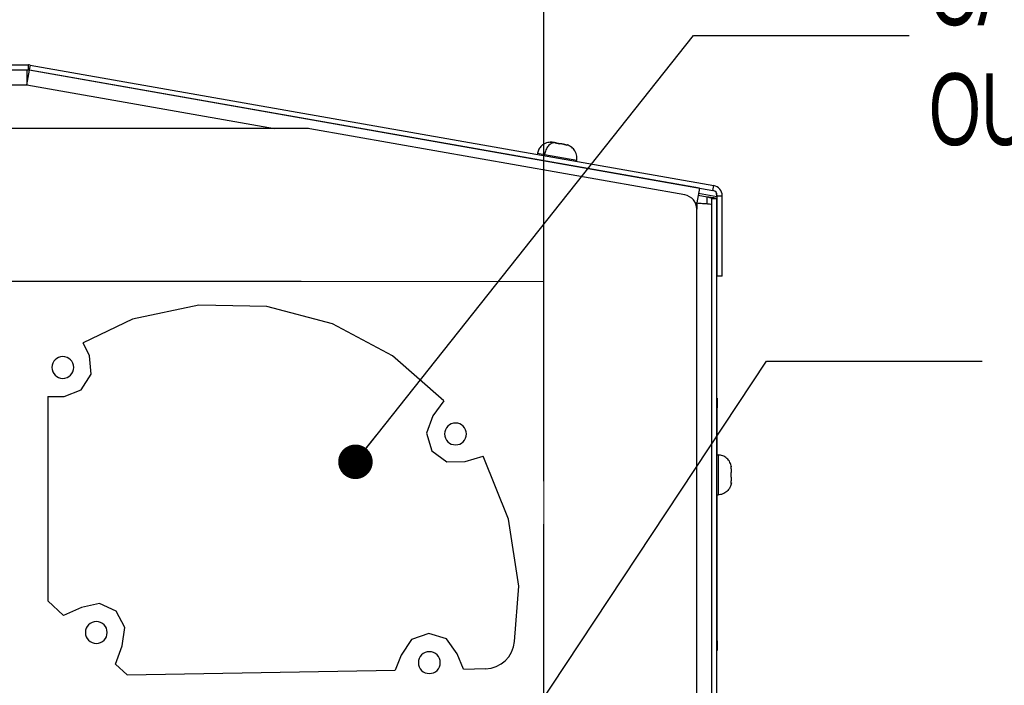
# Model space of a CAD drawing. Header units: millimetres. Extents: x 0 to 1956, y 0 to 1511.
# Tile 12 of 56: x 1015 to 1218, y 536 to 673. Entities that reach past the tile are written whole.
import ezdxf

# ---------------------------------------------------------------- set-up
doc = ezdxf.new("R2010")
doc.units = ezdxf.units.MM
doc.header["$LTSCALE"] = 7
doc.layers.add('DIMENSIONS', color=140, linetype='Continuous', lineweight=25)
doc.styles.add('SLDTEXTSTYLE0', font='TXT', dxfattribs={"width": 0.7})
doc.dimstyles.new('SLDDIMSTYLE0', dxfattribs={"dimtxt": 15.106055, "dimasz": 23.114, "dimexe": 0, "dimexo": 0.0625, "dimgap": 3.776514, "dimtad": 0, "dimtih": 1, "dimtoh": 1, "dimdec": 1, "dimrnd": 1e-09, "dimzin": 4, "dimdsep": 46, "dimtxsty": 'SLDTEXTSTYLE0', "dimsah": 1, "dimcen": 0.09, "dimadec": 0, "dimazin": 1, "dimtfac": 1, "dimtdec": 1, "dimtofl": 0, "dimtmove": 0, "dimatfit": 3, "dimfxl": 0, "dimfrac": 2, "dimtolj": 1, "dimtzin": 12, "dimarcsym": 0})
doc.dimstyles.new('SLDDIMSTYLE3', dxfattribs={"dimtxt": 0.18, "dimasz": 7.112, "dimexe": 0, "dimexo": 0.0625, "dimgap": 0, "dimtad": 0, "dimtih": 1, "dimtoh": 1, "dimdec": 0, "dimrnd": 1e-09, "dimzin": 0, "dimdsep": 46, "dimtxsty": 'Standard', "dimblk1": 'DOT', "dimblk2": 'DOT', "dimsah": 1, "dimcen": 0.09, "dimadec": 0, "dimazin": 0, "dimtfac": 7.112, "dimtdec": 0, "dimtofl": 0, "dimtmove": 0, "dimatfit": 3, "dimldrblk": 'DOT', "dimfxl": 0, "dimfrac": 2, "dimtolj": 1, "dimtzin": 0, "dimarcsym": 0})
doc.dimstyles.new('SLDDIMSTYLE4', dxfattribs={"dimtxt": 0.18, "dimasz": 23.114, "dimexe": 0, "dimexo": 0.0625, "dimgap": 0, "dimtad": 0, "dimtih": 1, "dimtoh": 1, "dimdec": 0, "dimrnd": 1e-09, "dimzin": 0, "dimdsep": 46, "dimtxsty": 'Standard', "dimsah": 1, "dimcen": 0.09, "dimadec": 0, "dimazin": 0, "dimtfac": 23.114, "dimtdec": 0, "dimtofl": 0, "dimtmove": 0, "dimatfit": 3, "dimfxl": 0, "dimfrac": 2, "dimtolj": 1, "dimtzin": 0, "dimarcsym": 0})

# ---------------------------------------------------------------- blocks, each defined once
blk = doc.blocks.new('_D_4')
at = {"layer": 'DIMENSIONS'}
for p, q in [((607.67, 577.77), (607.67, 762.34)), ((1122.67, 577.77), (1122.67, 762.34)), ((607.67, 740.12), (814.82, 740.12)), ((835.29, 740.12), (830.21, 740.12)), ((830.21, 740.12), (830.21, 716.11)), ((892.74, 740.12), (897.81, 740.12)), ((897.81, 740.12), (897.81, 716.11)), ((1122.67, 740.12), (913.21, 740.12)), ((830.21, 716.11), (835.29, 716.11)), ((897.81, 716.11), (892.74, 716.11))]:
    blk.add_line(p, q, dxfattribs=at)
for points in [[(607.67, 740.12), (630.78, 736.56), (630.78, 743.67)], [(1122.67, 740.12), (1099.55, 743.67), (1099.55, 736.56)]]:
    blk.add_solid(points, dxfattribs=at)
at = {"layer": 'DIMENSIONS', "char_height": 14.817, "attachment_point": 1, "style": 'SLDTEXTSTYLE0'}
for s, insert in [('515.0', (835.29, 762.6)), ('20.28', (835.29, 735.21))]:
    blk.add_mtext(s, dxfattribs=dict(at, insert=insert))
blk = doc.blocks.new('_Dot')
at = {"color": 0, "linetype": 'ByBlock', "lineweight": -2}
blk.add_line((-0.5, 0), (-1, 0), dxfattribs=at)
at = {"color": 0, "linetype": 'ByBlock', "const_width": 0.5}
blk.add_lwpolyline([(-0.25, 0, 1), (0.25, 0, 1)], format="xyb", close=True, dxfattribs=at)

msp = doc.modelspace()

# ---------------------------------------------------------------- linework, layer by layer
for p, q in [((713.85, 663.48), (1016.48, 663.48)), ((1016.48, 662.48), (1016.48, 663.48)), ((1016.85, 663.45), (1016.67, 662.46)), ((1016.85, 663.45), (1157.66, 638.62)), ((713.85, 662.48), (1016.48, 662.48)), ((1016.17, 662.48), (1016.17, 659.38)), ((1016.17, 659.38), (1016.7, 662.43)), ((1016.67, 662.46), (1157.48, 637.64)), ((1154.7, 638.1), (1016.7, 662.43)), ((714.17, 659.38), (1016.17, 659.38)), ((1016.43, 660.88), (1016.17, 660.88)), ((1016.17, 659.38), (1067.21, 650.38)), ((1069.2, 653.18), (1069.21, 653.2)), ((1081.02, 651.09), (1081.02, 651.12)), ((1073.9, 650.38), (656.43, 650.38)), ((1151.69, 636.71), (1074.43, 650.34)), ((1124.28, 647.53), (1124.32, 647.72)), ((1121.35, 645.33), (1121.3, 645.03)), ((1121.35, 645.33), (1122.82, 645.07)), ((1122.76, 644.77), (1122.82, 645.07)), ((1122.82, 645.07), (1129.43, 643.9)), ((1123.1, 643.7), (1123.09, 643.67)), ((1123.84, 643.54), (1123.85, 643.57)), ((1127.23, 642.95), (1127.23, 642.97)), ((1129.38, 643.61), (1129.43, 643.9)), ((1154.7, 638.1), (1154.17, 635.05)), ((1154.52, 637.04), (1158.29, 636.38)), ((1157.48, 637.64), (1157.66, 638.62)), ((1158.29, 636.38), (1158.19, 637.15)), ((1153.85, 635.1), (1154.17, 635.05)), ((1154.17, 635.05), (1154.17, 633.76)), ((1156.27, 636.27), (1154.44, 636.59)), ((1156.27, 634.91), (1156.27, 636.27)), ((1158.27, 635.91), (1157.27, 635.91)), ((1157.27, 271.88), (1157.27, 635.91)), ((1158.27, 271.88), (1158.27, 635.91)), ((1158.29, 636.38), (1158.29, 629.37)), ((1158.39, 636.55), (1159.39, 636.55)), ((1158.39, 619.98), (1158.39, 636.55)), ((1159.39, 619.98), (1159.39, 636.55)), ((1154.17, 304), (1154.17, 633.76)), ((1158.29, 629.37), (1158.27, 629.37)), ((1072.67, 618.88), (657.67, 618.88)), ((1159.39, 619.98), (1158.39, 619.98)), ((1051.61, 614.03), (1037.91, 611.14)), ((1065.61, 613.7), (1051.61, 614.03)), ((1079.15, 610.15), (1065.61, 613.7)), ((1037.91, 611.14), (1027.77, 606.28)), ((1091.51, 603.58), (1079.15, 610.15)), ((1029.08, 603.54), (1027.77, 606.28)), ((1029.39, 599.76), (1029.08, 603.54)), ((1102.03, 594.33), (1091.51, 603.58)), ((1027.37, 596.54), (1029.39, 599.76)), ((1023.82, 595.19), (1027.37, 596.54)), ((1020.47, 595.19), (1023.82, 595.19)), ((1020.47, 595.19), (1020.47, 553.09)), ((1102.03, 594.33), (1099.77, 591.21)), ((1158.27, 594.88), (1158.37, 594.88)), ((1158.37, 594.88), (1158.37, 592.88)), ((1158.37, 592.88), (1158.27, 592.88)), ((1158.37, 583.15), (1158.37, 592.88)), ((1099.77, 591.21), (1098.47, 587.64)), ((1098.47, 587.64), (1099.58, 584.01)), ((1099.58, 584.01), (1102.64, 581.76)), ((1106.44, 581.82), (1110.14, 582.92)), ((1115.4, 569.95), (1110.14, 582.92)), ((1158.27, 583.15), (1158.57, 583.15)), ((1158.57, 583.15), (1158.57, 574.95)), ((1102.64, 581.76), (1106.44, 581.82)), ((1158.27, 574.95), (1158.57, 574.95)), ((1158.37, 544.88), (1158.37, 574.95)), ((1117.53, 556.11), (1115.4, 569.95)), ((1122.67, 368.88), (1122.67, 568.88)), ((1116.61, 544.74), (1117.53, 556.11)), ((1020.47, 553.09), (1023.72, 550.06)), ((1027.39, 551.73), (1023.72, 550.06)), ((1031.1, 552.55), (1027.39, 551.73)), ((1034.56, 550.97), (1031.1, 552.55)), ((1036.37, 547.63), (1034.56, 550.97)), ((1035.82, 543.87), (1036.37, 547.63)), ((1098.95, 546.38), (1095.37, 545.11)), ((1102.58, 545.25), (1098.95, 546.38)), ((1034.41, 540.09), (1035.82, 543.87)), ((1095.37, 545.11), (1093.27, 541.94)), ((1104.8, 542.16), (1102.58, 545.25)), ((1158.27, 544.88), (1158.37, 544.88)), ((1158.37, 544.88), (1158.37, 542.88)), ((1093.27, 541.94), (1092.01, 538.81)), ((1106.12, 539.06), (1104.8, 542.16)), ((1158.37, 542.88), (1158.27, 542.88)), ((1034.41, 540.09), (1036.81, 537.85)), ((1036.81, 537.85), (1092.01, 538.81)), ((1106.12, 539.06), (1110.63, 539.14))]:
    msp.add_line(p, q)
at = {"color": 179, "linetype": 'Continuous', "lineweight": 18}
for p, q in [((607.67, 618.88), (1122.67, 618.88)), ((1122.67, 618.88), (1122.67, 318.88))]:
    msp.add_line(p, q, dxfattribs=at)
at = {"flags": 128}
msp.add_lwpolyline([(1158.29, 636.38), (1158.29, 636.38)], dxfattribs=at)
for centre, radius, start, end in [((1016.48, 661.38), 2.1, 80, 90), ((1016.48, 661.38), 1.1, 80, 90), ((1073.9, 647.38), 3, 80, 90), ((1157.29, 636.55), 1.1, 0, 80), ((1157.29, 636.55), 2.1, 0, 80), ((1151.17, 633.76), 3, 0, 80), ((1023.57, 601.18), 2.25, 90, 270), ((1023.57, 601.18), 2.25, 270, 90), ((1104.47, 587.48), 2.25, 90, 270), ((1104.47, 587.48), 2.25, 270, 90), ((1030.47, 546.58), 2.25, 90, 270), ((1030.47, 546.58), 2.25, 270, 90), ((1110.53, 545.23), 6.1, 271, 355.3403), ((1099.07, 540.38), 2.25, 90, 270), ((1099.07, 540.38), 2.25, 270, 90)]:
    msp.add_arc(centre, radius, start, end)
for points, knots in [([(1124.28, 647.58), (1123.91, 647.56), (1123.14, 647.52), (1122.2, 646.93), (1121.58, 646.16), (1121.43, 645.6), (1121.35, 645.33)], [0, 0, 0, 0, 0.276089, 0.567378, 0.791504, 1, 1, 1, 1]), ([(1124.83, 647.48), (1124.63, 647.47), (1124.41, 647.41), (1123.97, 647.18), (1123.76, 647), (1123.38, 646.54), (1123.21, 646.26), (1122.96, 645.67), (1122.87, 645.36), (1122.82, 645.07)], [0, 0, 0, 0, 0.25, 0.25, 0.5, 0.5, 0.75, 0.75, 1, 1, 1, 1]), ([(1124.12, 647.54), (1124.1, 647.54), (1124.07, 647.55), (1124.03, 647.55), (1124, 647.55), (1123.98, 647.56), (1123.98, 647.57), (1124.01, 647.57), (1124.03, 647.57)], [0, 0, 0, 0, 0.126553, 0.250836, 0.374972, 0.501056, 0.749674, 1, 1, 1, 1]), ([(1124.03, 647.57), (1124.13, 647.58), (1124.29, 647.59), (1124.27, 647.56), (1124.26, 647.56)], [0, 0, 0, 0, 0.6575998, 1, 1, 1, 1]), ([(1124.22, 647.54), (1124.2, 647.54), (1124.17, 647.54), (1124.13, 647.54), (1124.12, 647.54)], [0, 0, 0, 0, 0.4986673, 1, 1, 1, 1]), ([(1124.83, 647.48), (1124.79, 647.48), (1124.72, 647.5), (1124.61, 647.51), (1124.49, 647.53), (1124.36, 647.54), (1124.27, 647.54), (1124.22, 647.54)], [0, 0, 0, 0, 0.191439, 0.38456, 0.582142, 0.786586, 1, 1, 1, 1]), ([(1125.28, 647.36), (1125.25, 647.36), (1125.21, 647.38), (1125.15, 647.4), (1125.06, 647.43), (1124.96, 647.45), (1124.87, 647.47), (1124.83, 647.48)], [0, 0, 0, 0, 0.171051, 0.336912, 0.499484, 0.751188, 1, 1, 1, 1]), ([(1125.01, 647.43), (1125.11, 647.42), (1125.44, 647.39), (1125.7, 647.3), (1125.89, 647.25)], [0, 0, 0, 0, 0.292705, 1, 1, 1, 1]), ([(1125.35, 647.33), (1125.34, 647.33), (1125.31, 647.34), (1125.29, 647.35), (1125.28, 647.36)], [0, 0, 0, 0, 0.5006175, 1, 1, 1, 1]), ([(1125.82, 647.26), (1125.8, 647.26), (1125.77, 647.26), (1125.71, 647.26), (1125.65, 647.27), (1125.58, 647.28), (1125.52, 647.29), (1125.46, 647.3), (1125.4, 647.31), (1125.37, 647.32), (1125.35, 647.33)], [0, 0, 0, 0, 0.126381, 0.250383, 0.374231, 0.500072, 0.624694, 0.750234, 0.875429, 1, 1, 1, 1]), ([(1127.1, 647.03), (1127.06, 647.05), (1126.99, 647.07), (1126.87, 647.1), (1126.74, 647.13), (1126.59, 647.17), (1126.43, 647.2), (1126.27, 647.22), (1126.11, 647.24), (1125.96, 647.26), (1125.87, 647.26), (1125.82, 647.26)], [0, 0, 0, 0, 0.08485, 0.167614, 0.249627, 0.375231, 0.499768, 0.624012, 0.749532, 0.872779, 1, 1, 1, 1]), ([(1126.9, 647.11), (1126.93, 647.11), (1126.99, 647.1), (1127.08, 647.08), (1127.2, 647.05), (1127.33, 647.02), (1127.44, 646.98), (1127.49, 646.96)], [0, 0, 0, 0, 0.165638, 0.331073, 0.499336, 0.744885, 1, 1, 1, 1]), ([(1127.45, 646.97), (1127.46, 646.97), (1127.46, 646.96), (1127.45, 646.96), (1127.44, 646.95), (1127.41, 646.95), (1127.37, 646.96), (1127.31, 646.97), (1127.25, 646.99), (1127.18, 647.01), (1127.13, 647.03), (1127.1, 647.03)], [0, 0, 0, 0, 0.083089, 0.166485, 0.251159, 0.376849, 0.500178, 0.623447, 0.749151, 0.875431, 1, 1, 1, 1]), ([(1127.56, 646.98), (1127.52, 646.99), (1127.41, 647.04), (1127.43, 647), (1127.45, 646.97)], [0, 0, 0, 0, 0.292488, 1, 1, 1, 1]), ([(1129.43, 643.9), (1129.45, 644.27), (1129.49, 645.02), (1128.99, 646), (1128.27, 646.69), (1127.72, 646.91), (1127.45, 647.02)], [0, 0, 0, 0, 0.26773, 0.556602, 0.784654, 1, 1, 1, 1]), ([(1154.17, 635.05), (1154.57, 635.02), (1154.98, 635), (1155.73, 634.95), (1156.07, 634.93), (1156.65, 634.88), (1156.88, 634.86), (1157.19, 634.81), (1157.27, 634.79), (1157.27, 634.77)], [0, 0, 0, 0, 0.25, 0.25, 0.5, 0.5, 0.75, 0.75, 1, 1, 1, 1]), ([(1157.27, 635.91), (1157.27, 635.97), (1157.16, 636.03), (1156.79, 636.15), (1156.53, 636.21), (1156.27, 636.27)], [0, 0, 0, 0, 0.5, 0.5, 1, 1, 1, 1]), ([(1158.27, 635.91), (1158.27, 635.94), (1158.21, 635.97), (1158.01, 636.03), (1157.87, 636.06), (1157.5, 636.12), (1157.27, 636.15), (1156.79, 636.21), (1156.53, 636.24), (1156.27, 636.27)], [0, 0, 0, 0, 0.25, 0.25, 0.5, 0.5, 0.75, 0.75, 1, 1, 1, 1]), ([(1161.29, 580.7), (1161.25, 581.01), (1161.15, 581.33), (1160.84, 581.93), (1160.63, 582.22), (1160.11, 582.68), (1159.81, 582.86), (1159.19, 583.1), (1158.87, 583.15), (1158.57, 583.15)], [0, 0, 0, 0, 0.25, 0.25, 0.5, 0.5, 0.75, 0.75, 1, 1, 1, 1]), ([(1161.25, 580.53), (1161.24, 580.55), (1161.24, 580.58), (1161.23, 580.63), (1161.23, 580.68), (1161.22, 580.74), (1161.22, 580.78), (1161.22, 580.82), (1161.23, 580.83), (1161.23, 580.83), (1161.24, 580.82), (1161.25, 580.81)], [0, 0, 0, 0, 0.083163, 0.166576, 0.251156, 0.376856, 0.500174, 0.623449, 0.749147, 0.875979, 1, 1, 1, 1]), ([(1161.25, 580.81), (1161.25, 580.8), (1161.26, 580.77), (1161.27, 580.75), (1161.28, 580.72), (1161.29, 580.71), (1161.29, 580.7), (1161.29, 580.7), (1161.29, 580.7)], [0, 0, 0, 0, 0.178525, 0.350585, 0.517368, 0.680183, 0.840506, 1, 1, 1, 1]), ([(1161.25, 579.33), (1161.25, 579.36), (1161.26, 579.41), (1161.27, 579.5), (1161.28, 579.6), (1161.29, 579.72), (1161.29, 579.87), (1161.29, 580.03), (1161.28, 580.19), (1161.27, 580.36), (1161.25, 580.47), (1161.25, 580.53)], [0, 0, 0, 0, 0.085312, 0.16817, 0.249625, 0.375343, 0.499764, 0.62409, 0.749529, 0.873348, 1, 1, 1, 1]), ([(1161.25, 578.77), (1161.24, 578.78), (1161.24, 578.81), (1161.23, 578.85), (1161.23, 578.91), (1161.22, 578.97), (1161.22, 579.05), (1161.22, 579.13), (1161.23, 579.21), (1161.23, 579.28), (1161.24, 579.31), (1161.25, 579.33)], [0, 0, 0, 0, 0.0829006, 0.1662526, 0.2511595, 0.3768368, 0.5001779, 0.6234599, 0.7491504, 0.8756652, 1, 1, 1, 1]), ([(1161.25, 577.57), (1161.25, 577.61), (1161.26, 577.68), (1161.27, 577.8), (1161.28, 577.93), (1161.29, 578.07), (1161.29, 578.23), (1161.29, 578.38), (1161.28, 578.52), (1161.27, 578.65), (1161.25, 578.73), (1161.25, 578.77)], [0, 0, 0, 0, 0.084696, 0.167429, 0.249628, 0.375215, 0.49977, 0.623965, 0.749532, 0.872581, 1, 1, 1, 1]), ([(1161.29, 577.4), (1161.25, 577.09), (1161.15, 576.77), (1160.84, 576.16), (1160.63, 575.88), (1160.11, 575.41), (1159.81, 575.23), (1159.19, 575), (1158.87, 574.95), (1158.57, 574.95)], [0, 0, 0, 0, 0.25, 0.25, 0.5, 0.5, 0.75, 0.75, 1, 1, 1, 1]), ([(1161.23, 577.27), (1161.23, 577.27), (1161.22, 577.27), (1161.22, 577.29), (1161.22, 577.31), (1161.22, 577.36), (1161.23, 577.45), (1161.24, 577.53), (1161.25, 577.57)], [0, 0, 0, 0, 0.126553, 0.250836, 0.374972, 0.501056, 0.749674, 1, 1, 1, 1]), ([(1161.25, 577.29), (1161.24, 577.28), (1161.24, 577.27), (1161.23, 577.27), (1161.23, 577.27)], [0, 0, 0, 0, 0.4986673, 1, 1, 1, 1]), ([(1161.29, 577.4), (1161.29, 577.4), (1161.29, 577.4), (1161.28, 577.38), (1161.28, 577.36), (1161.26, 577.33), (1161.25, 577.3), (1161.25, 577.29)], [0, 0, 0, 0, 0.191439, 0.38456, 0.582142, 0.786586, 1, 1, 1, 1])]:
    msp.add_open_spline(points, degree=3, knots=knots)

# ---------------------------------------------------------------- texts
at = {"layer": 'DIMENSIONS', "insert": (1201.93, 686.48), "char_height": 14.8167, "attachment_point": 1, "style": 'SLDTEXTSTYLE0'}
msp.add_mtext('CABINET AIR^JOUTLET / RIGHT', dxfattribs=at)

# ---------------------------------------------------------------- dimensions: what is measured, and where the dimension line sits
at = {"layer": 'DIMENSIONS'}
dim = msp.add_linear_dim(base=(1122.67, 740.12), p1=(607.67, 568.88), p2=(1122.67, 568.88), dimstyle='SLDDIMSTYLE0', dxfattribs=at)
dim.commit()
dim.dimension.update_dxf_attribs({"geometry": '_D_4', "text_midpoint": (864.01, 740.12), "dimtype": 160})

# ---------------------------------------------------------------- leaders
for points, dimstyle in [([(955.59, 618.88), (1015.66, 779.04), (1060.11, 779.04)], 'SLDDIMSTYLE4'), ([(1083.85, 581.74), (1153.46, 669.53), (1197.91, 669.53)], 'SLDDIMSTYLE3'), ([(1111.4, 516.14), (1168.51, 602.45), (1212.96, 602.45)], 'SLDDIMSTYLE3')]:
    msp.add_leader(points, dimstyle=dimstyle, dxfattribs=at)

doc.saveas('drawing.dxf')
